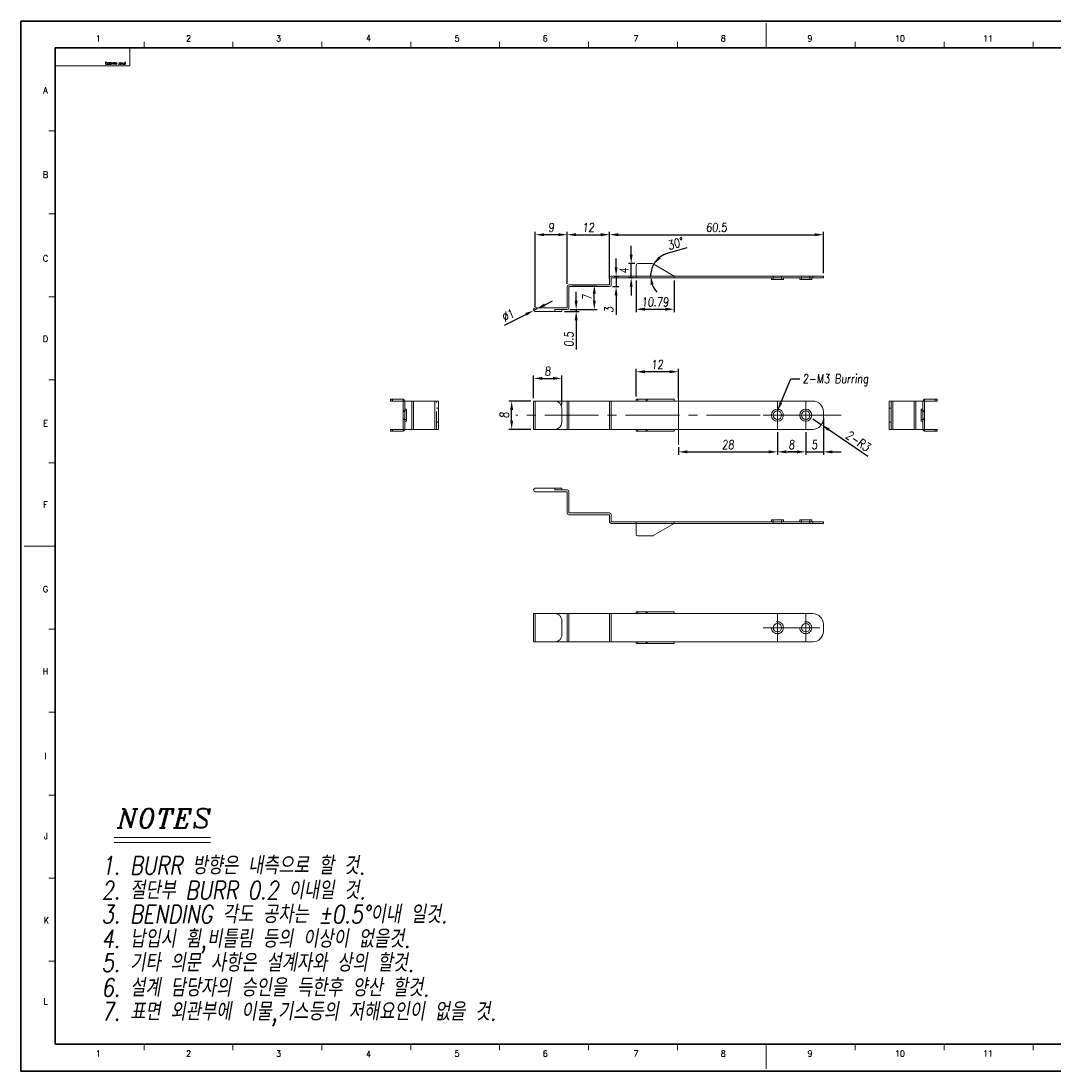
# Model space of a CAD drawing. Header units: millimetres. Extents: x 4497 to 11741, y 5958 to 12619.
# Tile 39 of 256: x 5116 to 5408, y 6459 to 6756. Entities that reach past the tile are written whole.
import ezdxf
from ezdxf.enums import TextEntityAlignment as Align

# ---------------------------------------------------------------- set-up
doc = ezdxf.new("R2010")
doc.units = ezdxf.units.MM
doc.header["$LTSCALE"] = 0.8
doc.header["$PDMODE"] = 3
doc.header["$PDSIZE"] = 0.3125
for name, pattern in [('CENTER', [50.8, 31.75, -6.35, 6.35, -6.35]), ('CENTER2', [28.575, 19.05, -3.175, 3.175, -3.175]), ('HIDDEN', [9.525, 6.35, -3.175])]:
    doc.linetypes.add(name, pattern=pattern)
doc.layers.get('0').update_dxf_attribs({"linetype": 'CONTINUOUS', "lineweight": 0})
doc.layers.get('Defpoints').update_dxf_attribs({"linetype": 'CONTINUOUS', "lineweight": 0})
for name, color, linetype, lineweight in [('1', 2, 'CENTER', 0), ('2', 3, 'CONTINUOUS', 0), ('3', 5, 'HIDDEN', 0), ('4', 1, 'CENTER2', 9), ('P', 1, 'CONTINUOUS', 0)]:
    doc.layers.add(name, color=color, linetype=linetype, lineweight=lineweight)
doc.styles.add('A', font='ITALIC', dxfattribs={"height": 3})
doc.styles.add('linetech', font='romans.shx', dxfattribs={"width": 0.8, "oblique": 10, "bigfont": 'whgtxt.shx'})
doc.styles.get("Standard").update_dxf_attribs({"font": 'romans.shx', "width": 0.8, "oblique": 5, "bigfont": 'whgtxt.shx'})
doc.dimstyles.get("Standard").update_dxf_attribs({"dimtxt": 2.5, "dimasz": 2.5, "dimexe": 0.8, "dimexo": 0.8, "dimgap": 0.8, "dimtad": 1, "dimdsep": 46, "dimtxsty": 'Standard', "dimcen": 0, "dimclrd": 3, "dimclre": 3, "dimclrt": 3, "dimazin": 0, "dimtp": 0.001, "dimtm": 0.001, "dimtfac": 1, "dimtmove": 0, "dimatfit": 3, "dimfxl": 0, "dimtolj": 1, "dimarcsym": 0})

# ---------------------------------------------------------------- blocks, each defined once
blk = doc.blocks.new('X')
at = {"layer": '1'}
for p, q in [((5251.84, 13719.59), (5251.84, 13727.59)), ((5247.84, 13723.59), (5255.84, 13723.59))]:
    blk.add_line(p, q, dxfattribs=at)
blk = doc.blocks.new('*D411')
at = {"layer": '2', "color": 3, "lineweight": -2}
for p, q in [((5260.54, 6648.88), (5260.54, 6655.29)), ((5263.04, 6654.49), (5266.04, 6654.49)), ((5268.54, 6646.88), (5268.54, 6655.29))]:
    blk.add_line(p, q, dxfattribs=at)
at = {"layer": '2', "color": 3}
for points in [[(5263.04, 6654.91), (5263.04, 6654.08), (5260.54, 6654.49)], [(5266.04, 6654.91), (5266.04, 6654.08), (5268.54, 6654.49)]]:
    blk.add_solid(points, dxfattribs=at)
at = {"layer": 'Defpoints', "color": 0}
for p in [(5268.54, 6654.49), (5260.54, 6648.08), (5268.54, 6646.08)]:
    blk.add_point(p, dxfattribs=at)
at = {"layer": '2', "color": 3, "insert": (5264.54, 6656.54), "char_height": 2.5, "attachment_point": 5}
blk.add_mtext('\\A1;8', dxfattribs=at)
blk = doc.blocks.new('*D412')
at = {"layer": '2', "color": 3, "lineweight": -2}
for p, q in [((5289.54, 6649.38), (5289.54, 6657.17)), ((5299.04, 6656.37), (5292.04, 6656.37)), ((5301.54, 6648.88), (5301.54, 6657.17))]:
    blk.add_line(p, q, dxfattribs=at)
at = {"layer": '2', "color": 3}
for points in [[(5292.04, 6656.79), (5292.04, 6655.95), (5289.54, 6656.37)], [(5299.04, 6656.79), (5299.04, 6655.95), (5301.54, 6656.37)]]:
    blk.add_solid(points, dxfattribs=at)
at = {"layer": 'Defpoints', "color": 0}
for p in [(5289.54, 6656.37), (5289.54, 6648.58), (5301.54, 6648.08)]:
    blk.add_point(p, dxfattribs=at)
at = {"layer": '2', "color": 3, "insert": (5295.54, 6658.42), "char_height": 2.5, "attachment_point": 5}
blk.add_mtext('\\A1;12', dxfattribs=at)
blk = doc.blocks.new('*D413')
at = {"layer": '2', "color": 3, "lineweight": -2}
for p, q in [((5288.16, 6689.45), (5288.16, 6691.95)), ((5289.24, 6686.95), (5287.36, 6686.95)), ((5288.16, 6682.95), (5288.16, 6686.95)), ((5288.74, 6682.95), (5287.36, 6682.95)), ((5288.16, 6680.45), (5288.16, 6677.95))]:
    blk.add_line(p, q, dxfattribs=at)
at = {"layer": '2', "color": 3}
for points in [[(5287.75, 6689.45), (5288.58, 6689.45), (5288.16, 6686.95)], [(5287.75, 6680.45), (5288.58, 6680.45), (5288.16, 6682.95)]]:
    blk.add_solid(points, dxfattribs=at)
at = {"layer": 'Defpoints', "color": 0}
for p in [(5288.16, 6686.95), (5290.04, 6686.95), (5289.54, 6682.95)]:
    blk.add_point(p, dxfattribs=at)
at = {"layer": '2', "color": 3, "insert": (5286.11, 6684.95), "char_height": 2.5, "attachment_point": 5, "rotation": 90}
blk.add_mtext('\\A1;4', dxfattribs=at)
blk = doc.blocks.new('*D414')
at = {"layer": '2', "color": 3, "lineweight": -2}
for p, q in [((5289.54, 6682.15), (5289.54, 6673.26)), ((5300.33, 6682.15), (5300.33, 6673.26)), ((5292.04, 6674.06), (5297.83, 6674.06))]:
    blk.add_line(p, q, dxfattribs=at)
at = {"layer": '2', "color": 3}
for points in [[(5292.04, 6674.48), (5292.04, 6673.64), (5289.54, 6674.06)], [(5297.83, 6674.48), (5297.83, 6673.64), (5300.33, 6674.06)]]:
    blk.add_solid(points, dxfattribs=at)
at = {"layer": 'Defpoints', "color": 0}
for p in [(5289.54, 6682.95), (5300.33, 6682.95), (5300.33, 6674.06)]:
    blk.add_point(p, dxfattribs=at)
at = {"layer": '2', "color": 3, "insert": (5294.93, 6676.11), "char_height": 2.5, "attachment_point": 5}
blk.add_mtext('\\A1;10.79', dxfattribs=at)
blk = doc.blocks.new('*D415')
at = {"layer": '2', "color": 3, "lineweight": -2}
blk.add_line((5298.48, 6689.87), (5304.03, 6691.47), dxfattribs=at)
for start, end in [(106.0871, 150), (106.9004, 128.4502), (150, 180), (201.5498, 223.0996)]:
    blk.add_arc((5300.33, 6683.45), 6.69, start, end, dxfattribs=at)
at = {"layer": '2', "color": 3}
for points in [[(5296.49, 6688.41), (5295.86, 6688.95), (5294.54, 6686.79)], [(5293.7, 6680.91), (5294.52, 6681.07), (5293.64, 6683.45)]]:
    blk.add_solid(points, dxfattribs=at)
at = {"layer": 'Defpoints', "color": 0}
for p in [(5294.38, 6686.88), (5282.54, 6683.45), (5293.75, 6684.61), (5300.33, 6683.45), (5342.54, 6683.45)]:
    blk.add_point(p, dxfattribs=at)
at = {"layer": '2', "color": 3, "insert": (5300.68, 6692.64), "char_height": 2.5, "attachment_point": 5, "rotation": 16.0871}
blk.add_mtext('\\A1;30°', dxfattribs=at)
blk = doc.blocks.new('*D416')
at = {"layer": '2', "color": 3, "lineweight": -2}
for p, q in [((5282.04, 6682.75), (5282.04, 6695.94)), ((5284.54, 6695.14), (5340.04, 6695.14)), ((5342.54, 6684.25), (5342.54, 6695.94))]:
    blk.add_line(p, q, dxfattribs=at)
at = {"layer": '2', "color": 3}
for points in [[(5284.54, 6695.55), (5284.54, 6694.72), (5282.04, 6695.14)], [(5340.04, 6695.55), (5340.04, 6694.72), (5342.54, 6695.14)]]:
    blk.add_solid(points, dxfattribs=at)
at = {"layer": 'Defpoints', "color": 0}
for p in [(5342.54, 6695.14), (5342.54, 6683.45), (5282.04, 6681.95)]:
    blk.add_point(p, dxfattribs=at)
at = {"layer": '2', "color": 3, "insert": (5312.29, 6697.19), "char_height": 2.5, "attachment_point": 5}
blk.add_mtext('\\A1;60.5', dxfattribs=at)
blk = doc.blocks.new('*D417')
at = {"layer": '2', "color": 3, "lineweight": -2}
for p, q in [((5270.04, 6681.25), (5270.04, 6695.94)), ((5272.54, 6695.14), (5279.54, 6695.14)), ((5282.04, 6683.75), (5282.04, 6695.94))]:
    blk.add_line(p, q, dxfattribs=at)
at = {"layer": '2', "color": 3}
for points in [[(5272.54, 6695.55), (5272.54, 6694.72), (5270.04, 6695.14)], [(5279.54, 6695.55), (5279.54, 6694.72), (5282.04, 6695.14)]]:
    blk.add_solid(points, dxfattribs=at)
at = {"layer": 'Defpoints', "color": 0}
for p in [(5282.04, 6695.14), (5282.04, 6682.95), (5270.04, 6680.45)]:
    blk.add_point(p, dxfattribs=at)
at = {"layer": '2', "color": 3, "insert": (5276.04, 6697.19), "char_height": 2.5, "attachment_point": 5}
blk.add_mtext('\\A1;12', dxfattribs=at)
blk = doc.blocks.new('*D418')
at = {"layer": '2', "color": 3, "lineweight": -2}
for p, q in [((5261.04, 6674.75), (5261.04, 6695.94)), ((5267.54, 6695.14), (5263.54, 6695.14)), ((5270.04, 6681.25), (5270.04, 6695.94))]:
    blk.add_line(p, q, dxfattribs=at)
at = {"layer": '2', "color": 3}
for points in [[(5263.54, 6695.55), (5263.54, 6694.72), (5261.04, 6695.14)], [(5267.54, 6695.55), (5267.54, 6694.72), (5270.04, 6695.14)]]:
    blk.add_solid(points, dxfattribs=at)
at = {"layer": 'Defpoints', "color": 0}
for p in [(5261.04, 6695.14), (5270.04, 6680.45), (5261.04, 6673.95)]:
    blk.add_point(p, dxfattribs=at)
at = {"layer": '2', "color": 3, "insert": (5265.54, 6697.19), "char_height": 2.5, "attachment_point": 5}
blk.add_mtext('\\A1;9', dxfattribs=at)
blk = doc.blocks.new('*D419')
at = {"layer": '2', "color": 3, "lineweight": -2}
for p, q in [((5261.48, 6674.17), (5260.59, 6673.72)), ((5263.71, 6675.3), (5265.94, 6676.44)), ((5252.3, 6669.51), (5258.36, 6672.59))]:
    blk.add_line(p, q, dxfattribs=at)
at = {"layer": '2', "color": 3}
for points in [[(5258.17, 6672.96), (5258.55, 6672.22), (5260.59, 6673.72)], [(5263.52, 6675.68), (5263.9, 6674.93), (5261.48, 6674.17)]]:
    blk.add_solid(points, dxfattribs=at)
at = {"layer": 'Defpoints', "color": 0}
for p in [(5260.59, 6673.72), (5261.48, 6674.17)]:
    blk.add_point(p, dxfattribs=at)
at = {"layer": '2', "color": 3, "insert": (5253.29, 6672.31), "char_height": 2.5, "attachment_point": 5, "rotation": 26.9179}
blk.add_mtext('\\A1;∅1', dxfattribs=at)
blk = doc.blocks.new('*D420')
at = {"layer": '2', "color": 3, "lineweight": -2}
for p, q in [((5272.6, 6676.45), (5272.6, 6678.95)), ((5270.84, 6673.95), (5273.4, 6673.95)), ((5272.6, 6673.95), (5272.6, 6673.45)), ((5269.34, 6673.45), (5273.4, 6673.45)), ((5272.6, 6670.95), (5272.6, 6662.67))]:
    blk.add_line(p, q, dxfattribs=at)
at = {"layer": '2', "color": 3}
for points in [[(5272.18, 6676.45), (5273.02, 6676.45), (5272.6, 6673.95)], [(5272.18, 6670.95), (5273.02, 6670.95), (5272.6, 6673.45)]]:
    blk.add_solid(points, dxfattribs=at)
at = {"layer": 'Defpoints', "color": 0}
for p in [(5270.04, 6673.95), (5272.6, 6673.95), (5268.54, 6673.45)]:
    blk.add_point(p, dxfattribs=at)
at = {"layer": '2', "color": 3, "insert": (5270.55, 6665.56), "char_height": 2.5, "attachment_point": 5, "rotation": 90}
blk.add_mtext('\\A1;0.5', dxfattribs=at)
blk = doc.blocks.new('*D421')
at = {"layer": '2', "color": 3, "lineweight": -2}
for p, q in [((5271.34, 6680.95), (5278.52, 6680.95)), ((5277.72, 6676.45), (5277.72, 6678.45)), ((5270.84, 6673.95), (5278.52, 6673.95))]:
    blk.add_line(p, q, dxfattribs=at)
at = {"layer": '2', "color": 3}
for points in [[(5277.31, 6678.45), (5278.14, 6678.45), (5277.72, 6680.95)], [(5277.31, 6676.45), (5278.14, 6676.45), (5277.72, 6673.95)]]:
    blk.add_solid(points, dxfattribs=at)
at = {"layer": 'Defpoints', "color": 0}
for p in [(5270.54, 6680.95), (5277.72, 6680.95), (5270.04, 6673.95)]:
    blk.add_point(p, dxfattribs=at)
at = {"layer": '2', "color": 3, "insert": (5275.67, 6677.45), "char_height": 2.5, "attachment_point": 5, "rotation": 90}
blk.add_mtext('\\A1;7', dxfattribs=at)
blk = doc.blocks.new('*D422')
at = {"layer": '2', "color": 3, "lineweight": -2}
for p, q in [((5283.89, 6685.95), (5283.89, 6688.45)), ((5283.34, 6683.45), (5284.69, 6683.45)), ((5283.89, 6683.45), (5283.89, 6680.45)), ((5282.84, 6680.45), (5284.69, 6680.45)), ((5283.89, 6677.95), (5283.89, 6672.43))]:
    blk.add_line(p, q, dxfattribs=at)
at = {"layer": '2', "color": 3}
for points in [[(5283.48, 6685.95), (5284.31, 6685.95), (5283.89, 6683.45)], [(5283.48, 6677.95), (5284.31, 6677.95), (5283.89, 6680.45)]]:
    blk.add_solid(points, dxfattribs=at)
at = {"layer": 'Defpoints', "color": 0}
for p in [(5282.54, 6683.45), (5282.04, 6680.45), (5283.89, 6680.45)]:
    blk.add_point(p, dxfattribs=at)
at = {"layer": '2', "color": 3, "insert": (5281.84, 6673.94), "char_height": 2.5, "attachment_point": 5, "rotation": 90}
blk.add_mtext('\\A1;3', dxfattribs=at)
blk = doc.blocks.new('*D423')
at = {"layer": '2', "color": 3, "lineweight": -2}
for p, q in [((5329.54, 6639.28), (5329.54, 6632.91)), ((5337.54, 6639.28), (5337.54, 6632.91)), ((5332.04, 6633.71), (5335.04, 6633.71))]:
    blk.add_line(p, q, dxfattribs=at)
at = {"layer": '2', "color": 3}
for points in [[(5332.04, 6634.13), (5332.04, 6633.29), (5329.54, 6633.71)], [(5335.04, 6634.13), (5335.04, 6633.29), (5337.54, 6633.71)]]:
    blk.add_solid(points, dxfattribs=at)
at = {"layer": 'Defpoints', "color": 0}
for p in [(5329.54, 6640.08), (5337.54, 6640.08), (5337.54, 6633.71)]:
    blk.add_point(p, dxfattribs=at)
at = {"layer": '2', "color": 3, "insert": (5333.54, 6635.76), "char_height": 2.5, "attachment_point": 5}
blk.add_mtext('\\A1;8', dxfattribs=at)
blk = doc.blocks.new('*D424')
at = {"layer": '2', "color": 3, "lineweight": -2}
for p, q in [((5329.54, 6639.28), (5329.54, 6632.91)), ((5301.54, 6635.04), (5301.54, 6632.91)), ((5304.04, 6633.71), (5327.04, 6633.71))]:
    blk.add_line(p, q, dxfattribs=at)
at = {"layer": '2', "color": 3}
for points in [[(5304.04, 6634.13), (5304.04, 6633.29), (5301.54, 6633.71)], [(5327.04, 6634.13), (5327.04, 6633.29), (5329.54, 6633.71)]]:
    blk.add_solid(points, dxfattribs=at)
at = {"layer": 'Defpoints', "color": 0}
for p in [(5329.54, 6640.08), (5301.54, 6635.84), (5329.54, 6633.71)]:
    blk.add_point(p, dxfattribs=at)
at = {"layer": '2', "color": 3, "insert": (5315.54, 6635.76), "char_height": 2.5, "attachment_point": 5}
blk.add_mtext('\\A1;28', dxfattribs=at)
blk = doc.blocks.new('*D425')
at = {"layer": '2', "color": 3, "lineweight": -2}
for p, q in [((5342.54, 6643.28), (5342.54, 6632.91)), ((5337.54, 6639.28), (5337.54, 6632.91)), ((5335.04, 6633.71), (5332.54, 6633.71)), ((5337.54, 6633.71), (5342.54, 6633.71)), ((5345.04, 6633.71), (5347.54, 6633.71))]:
    blk.add_line(p, q, dxfattribs=at)
at = {"layer": '2', "color": 3}
for points in [[(5335.04, 6634.13), (5335.04, 6633.29), (5337.54, 6633.71)], [(5345.04, 6634.13), (5345.04, 6633.29), (5342.54, 6633.71)]]:
    blk.add_solid(points, dxfattribs=at)
at = {"layer": 'Defpoints', "color": 0}
for p in [(5342.54, 6644.08), (5337.54, 6640.08), (5342.54, 6633.71)]:
    blk.add_point(p, dxfattribs=at)
at = {"layer": '2', "color": 3, "insert": (5340.04, 6635.76), "char_height": 2.5, "attachment_point": 5}
blk.add_mtext('\\A1;5', dxfattribs=at)
blk = doc.blocks.new('*D426')
at = {"layer": '2', "color": 3, "lineweight": -2}
for p, q in [((5339.54, 6643.08), (5342.01, 6641.39)), ((5355.08, 6632.43), (5344.07, 6639.97))]:
    blk.add_line(p, q, dxfattribs=at)
at = {"layer": '2', "color": 3}
blk.add_solid([(5344.31, 6640.32), (5343.84, 6639.63), (5342.01, 6641.39)], dxfattribs=at)
at = {"layer": 'Defpoints', "color": 0}
for p in [(5339.54, 6643.08), (5342.01, 6641.39)]:
    blk.add_point(p, dxfattribs=at)
at = {"layer": '2', "color": 3, "insert": (5352.35, 6636.79), "char_height": 2.5, "attachment_point": 5, "rotation": 325.585}
blk.add_mtext('\\A1;2-R3', dxfattribs=at)
blk = doc.blocks.new('*D427')
at = {"layer": '2', "color": 3, "lineweight": -2}
for p, q in [((5259.74, 6648.08), (5253.54, 6648.08)), ((5254.34, 6642.58), (5254.34, 6645.58)), ((5259.74, 6640.08), (5253.54, 6640.08))]:
    blk.add_line(p, q, dxfattribs=at)
at = {"layer": '2', "color": 3}
for points in [[(5253.92, 6645.58), (5254.76, 6645.58), (5254.34, 6648.08)], [(5253.92, 6642.58), (5254.76, 6642.58), (5254.34, 6640.08)]]:
    blk.add_solid(points, dxfattribs=at)
at = {"layer": 'Defpoints', "color": 0}
for p in [(5254.34, 6648.08), (5260.54, 6648.08), (5260.54, 6640.08)]:
    blk.add_point(p, dxfattribs=at)
at = {"layer": '2', "color": 3, "insert": (5252.29, 6644.08), "char_height": 2.5, "attachment_point": 5, "rotation": 90}
blk.add_mtext('\\A1;8', dxfattribs=at)

msp = doc.modelspace()

# ---------------------------------------------------------------- linework, layer by layer
at = {"color": 7, "linetype": 'Continuous'}
for p, q in [((5326.398, 6747.976), (5326.398, 6755.011)), ((5125.174, 6747.976), (5146.281, 6747.976)), ((5125.174, 6742.91), (5125.174, 6747.976)), ((5146.281, 6742.91), (5146.281, 6747.976)), ((5150.327, 6747.976), (5150.327, 6749.735)), ((5175.48, 6747.976), (5175.48, 6749.735)), ((5200.633, 6747.976), (5200.633, 6749.735)), ((5225.786, 6747.976), (5225.786, 6749.735)), ((5250.939, 6747.976), (5250.939, 6749.735)), ((5276.092, 6747.976), (5276.092, 6749.735)), ((5301.245, 6747.976), (5301.245, 6749.735)), ((5351.552, 6747.976), (5351.552, 6749.735)), ((5376.705, 6747.976), (5376.705, 6749.735)), ((5401.858, 6747.976), (5401.858, 6749.735)), ((5125.174, 6742.91), (5146.281, 6742.91)), ((5123.415, 6724.494), (5125.174, 6724.494)), ((5123.415, 6701.011), (5125.174, 6701.011)), ((5123.415, 6677.529), (5125.174, 6677.529)), ((5123.415, 6654.047), (5125.174, 6654.047)), ((5123.415, 6630.565), (5125.174, 6630.565)), ((5116.379, 6607.083), (5125.174, 6607.083)), ((5123.415, 6583.601), (5125.174, 6583.601)), ((5123.415, 6560.119), (5125.174, 6560.119)), ((5123.415, 6536.637), (5125.174, 6536.637)), ((5123.415, 6513.155), (5125.174, 6513.155)), ((5123.415, 6489.673), (5125.174, 6489.673)), ((5150.327, 6464.432), (5150.327, 6466.191)), ((5175.48, 6464.432), (5175.48, 6466.191)), ((5200.633, 6464.432), (5200.633, 6466.191)), ((5225.786, 6464.432), (5225.786, 6466.191)), ((5250.939, 6464.432), (5250.939, 6466.191)), ((5276.092, 6464.432), (5276.092, 6466.191)), ((5301.245, 6464.432), (5301.245, 6466.191)), ((5326.398, 6459.155), (5326.398, 6466.191)), ((5351.552, 6464.432), (5351.552, 6466.191)), ((5376.705, 6464.432), (5376.705, 6466.191)), ((5401.858, 6464.432), (5401.858, 6466.191))]:
    msp.add_line(p, q, dxfattribs=at)
at = {"color": 7, "linetype": 'Continuous', "lineweight": 35}
for p, q in [((5125.174, 6466.191), (5125.174, 6747.976)), ((5125.174, 6747.976), (5527.623, 6747.976)), ((5125.174, 6466.191), (5527.623, 6466.191))]:
    msp.add_line(p, q, dxfattribs=at)
at = {"linetype": 'Continuous'}
for p, q in [((5282.036, 6682.947), (5282.036, 6680.947)), ((5282.536, 6683.447), (5342.536, 6683.447)), ((5282.536, 6682.947), (5282.536, 6680.947)), ((5282.536, 6682.947), (5342.536, 6682.947)), ((5300.33, 6683.447), (5300.33, 6682.947)), ((5327.836, 6682.947), (5327.836, 6682.447)), ((5331.236, 6682.947), (5331.236, 6682.447)), ((5335.836, 6682.947), (5335.836, 6682.447)), ((5339.236, 6682.947), (5339.236, 6682.447)), ((5339.536, 6682.947), (5339.536, 6683.447)), ((5342.536, 6682.947), (5342.536, 6683.447)), ((5270.036, 6680.447), (5270.036, 6674.447)), ((5282.036, 6680.947), (5270.536, 6680.947)), ((5270.536, 6680.447), (5270.536, 6674.447)), ((5270.536, 6680.447), (5282.036, 6680.447)), ((5327.836, 6682.447), (5331.236, 6682.447)), ((5335.836, 6682.447), (5339.236, 6682.447)), ((5220.103, 6648.581), (5220.103, 6648.081)), ((5220.103, 6648.581), (5223.603, 6648.581)), ((5220.103, 6648.081), (5233.603, 6648.081)), ((5220.603, 6648.581), (5220.603, 6648.081)), ((5223.603, 6640.081), (5223.603, 6648.081)), ((5224.103, 6640.081), (5224.103, 6648.081)), ((5226.103, 6648.081), (5226.103, 6640.081)), ((5226.603, 6648.081), (5226.603, 6640.081)), ((5232.603, 6648.081), (5232.603, 6640.081)), ((5233.603, 6648.081), (5233.603, 6640.081)), ((5270.036, 6640.081), (5270.036, 6648.081)), ((5270.536, 6640.081), (5270.536, 6648.081)), ((5282.036, 6640.081), (5282.036, 6648.081)), ((5282.536, 6640.081), (5282.536, 6648.081)), ((5289.536, 6648.081), (5289.536, 6648.581)), ((5289.536, 6648.581), (5300.33, 6648.581)), ((5300.33, 6648.581), (5300.33, 6648.081)), ((5361.186, 6640.081), (5361.186, 6648.081)), ((5361.186, 6648.081), (5374.686, 6648.081)), ((5361.686, 6640.081), (5361.686, 6648.081)), ((5362.186, 6640.081), (5362.186, 6648.081)), ((5368.186, 6640.081), (5368.186, 6648.081)), ((5368.686, 6640.081), (5368.686, 6648.081)), ((5370.686, 6640.081), (5370.686, 6648.081)), ((5371.186, 6639.581), (5371.186, 6648.581)), ((5371.186, 6648.581), (5374.686, 6648.581)), ((5374.619, 6648.581), (5374.619, 6648.081)), ((5374.686, 6648.581), (5374.686, 6648.081)), ((5342.536, 6643.081), (5342.536, 6645.081)), ((5361.686, 6646.081), (5361.186, 6646.081)), ((5370.186, 6645.781), (5370.186, 6642.381)), ((5370.186, 6645.781), (5370.686, 6645.781)), ((5370.686, 6645.081), (5371.186, 6645.081)), ((5361.686, 6642.081), (5361.186, 6642.081)), ((5370.186, 6642.381), (5370.686, 6642.381)), ((5370.686, 6643.081), (5371.186, 6643.081)), ((5220.103, 6640.081), (5220.103, 6639.581)), ((5220.103, 6640.081), (5233.603, 6640.081)), ((5220.103, 6639.581), (5223.603, 6639.581)), ((5220.603, 6640.081), (5220.603, 6639.581)), ((5289.536, 6639.581), (5289.536, 6640.081)), ((5300.33, 6639.581), (5289.536, 6639.581)), ((5300.33, 6640.081), (5300.33, 6639.581)), ((5361.186, 6640.081), (5374.686, 6640.081)), ((5371.186, 6639.581), (5374.686, 6639.581)), ((5374.619, 6640.081), (5374.619, 6639.581)), ((5374.686, 6640.081), (5374.686, 6639.581)), ((5270.036, 6622.444), (5270.036, 6616.444)), ((5270.536, 6616.444), (5270.536, 6622.444)), ((5282.036, 6616.444), (5270.536, 6616.444)), ((5282.036, 6615.944), (5270.536, 6615.944)), ((5282.036, 6613.944), (5282.036, 6615.944)), ((5282.536, 6613.944), (5282.536, 6615.944)), ((5331.236, 6614.444), (5327.836, 6614.444)), ((5327.836, 6614.444), (5327.836, 6613.944)), ((5331.236, 6614.444), (5331.236, 6613.944)), ((5339.236, 6614.444), (5335.836, 6614.444)), ((5335.836, 6614.444), (5335.836, 6613.944)), ((5339.236, 6614.444), (5339.236, 6613.944)), ((5282.536, 6613.944), (5342.536, 6613.944)), ((5282.536, 6613.444), (5342.536, 6613.444)), ((5300.33, 6613.944), (5300.33, 6613.444)), ((5339.536, 6613.944), (5339.536, 6613.444)), ((5342.536, 6613.944), (5342.536, 6613.444)), ((5270.036, 6579.971), (5270.036, 6587.971)), ((5270.536, 6579.971), (5270.536, 6587.971)), ((5282.036, 6587.971), (5282.036, 6579.971)), ((5282.536, 6587.971), (5282.536, 6579.971)), ((5289.536, 6587.971), (5289.536, 6588.471)), ((5289.536, 6588.471), (5300.33, 6588.471)), ((5290.036, 6587.971), (5290.036, 6588.471)), ((5292.402, 6587.971), (5292.402, 6588.471)), ((5292.652, 6587.971), (5292.652, 6588.471)), ((5300.33, 6587.971), (5300.33, 6588.471)), ((5342.536, 6584.971), (5342.536, 6582.971)), ((5289.536, 6579.471), (5289.536, 6579.971)), ((5300.33, 6579.471), (5289.536, 6579.471)), ((5290.036, 6579.471), (5290.036, 6579.971)), ((5292.402, 6579.471), (5292.402, 6579.971)), ((5292.652, 6579.471), (5292.652, 6579.971)), ((5300.33, 6579.971), (5300.33, 6579.471))]:
    msp.add_line(p, q, dxfattribs=at)
at = {"color": 7, "linetype": 'Continuous', "lineweight": 35}
msp.add_lwpolyline([(5115.519, 6755.583), (5115.519, 6458.583), (5535.519, 6458.583), (5535.519, 6755.583)], close=True, dxfattribs=at)
at = {"linetype": 'Continuous'}
for centre, radius in [((5329.536, 6644.081), 1.7), ((5329.536, 6644.081), 1.2), ((5337.536, 6644.081), 1.7), ((5337.536, 6644.081), 1.2), ((5329.536, 6583.971), 1.2), ((5337.536, 6583.971), 1.2)]:
    msp.add_circle(centre, radius, dxfattribs=at)
for centre, radius, start, end in [((5282.536, 6682.947), 0.5, 90, 180), ((5270.536, 6680.447), 0.5, 90, 180), ((5282.036, 6680.947), 0.5, 270, 0), ((5270.036, 6674.447), 0.5, 270, 0), ((5223.603, 6648.081), 0.5, 0, 90), ((5339.536, 6645.081), 3, 0, 90), ((5371.186, 6648.081), 0.5, 90, 180), ((5339.536, 6643.081), 3, 270, 0), ((5223.603, 6640.081), 0.5, 270, 0), ((5371.186, 6640.081), 0.5, 180, 270), ((5270.036, 6622.444), 0.5, 0, 90), ((5270.536, 6616.444), 0.5, 180, 270), ((5282.036, 6615.944), 0.5, 0, 90), ((5282.536, 6613.944), 0.5, 180, 270), ((5339.536, 6584.971), 3, 0, 90), ((5339.536, 6582.971), 3, 270, 0)]:
    msp.add_arc(centre, radius, start, end, dxfattribs=at)
at = {"layer": '2'}
for p, q in [((5141.835, 6524.588), (5169.145, 6524.588)), ((5141.835, 6523.224), (5169.145, 6523.224))]:
    msp.add_line(p, q, dxfattribs=at)
at = {"layer": '3'}
for p, q in [((5328.336, 6683.447), (5330.736, 6683.447)), ((5328.336, 6683.447), (5328.336, 6682.447)), ((5328.336, 6683.447), (5328.336, 6682.447)), ((5330.736, 6683.447), (5330.736, 6682.447)), ((5330.736, 6682.447), (5330.736, 6683.447)), ((5336.336, 6683.447), (5338.736, 6683.447)), ((5336.336, 6683.447), (5336.336, 6682.447)), ((5336.336, 6683.447), (5336.336, 6682.447)), ((5338.736, 6683.447), (5338.736, 6682.447)), ((5338.736, 6682.447), (5338.736, 6683.447)), ((5220.17, 6648.581), (5220.17, 6648.081)), ((5223.603, 6648.081), (5223.603, 6648.581)), ((5233.103, 6640.081), (5233.103, 6648.081)), ((5290.036, 6648.581), (5290.036, 6648.081)), ((5292.402, 6648.581), (5292.402, 6648.081)), ((5292.652, 6648.581), (5292.652, 6648.081)), ((5374.186, 6648.581), (5374.186, 6648.081)), ((5223.603, 6642.881), (5223.603, 6645.281)), ((5223.603, 6645.281), (5224.603, 6645.281)), ((5224.103, 6645.081), (5223.603, 6645.081)), ((5224.603, 6645.781), (5224.103, 6645.781)), ((5224.603, 6642.381), (5224.603, 6645.781)), ((5233.103, 6646.081), (5233.603, 6646.081)), ((5371.186, 6645.281), (5370.186, 6645.281)), ((5371.186, 6645.281), (5371.186, 6642.881)), ((5224.103, 6643.081), (5223.603, 6643.081)), ((5223.603, 6642.881), (5224.603, 6642.881)), ((5224.603, 6642.381), (5224.103, 6642.381)), ((5233.103, 6642.081), (5233.603, 6642.081)), ((5371.186, 6642.881), (5370.186, 6642.881)), ((5220.17, 6640.081), (5220.17, 6639.581)), ((5223.603, 6640.081), (5223.603, 6639.581)), ((5290.036, 6640.081), (5290.036, 6639.581)), ((5292.402, 6640.081), (5292.402, 6639.581)), ((5292.652, 6640.081), (5292.652, 6639.581)), ((5374.186, 6640.081), (5374.186, 6639.581)), ((5328.336, 6613.444), (5328.336, 6614.444)), ((5328.336, 6613.444), (5328.336, 6614.444)), ((5330.736, 6614.444), (5330.736, 6613.444)), ((5330.736, 6613.444), (5330.736, 6614.444)), ((5336.336, 6613.444), (5336.336, 6614.444)), ((5336.336, 6613.444), (5336.336, 6614.444)), ((5338.736, 6614.444), (5338.736, 6613.444)), ((5338.736, 6613.444), (5338.736, 6614.444)), ((5330.736, 6613.444), (5328.336, 6613.444)), ((5338.736, 6613.444), (5336.336, 6613.444)), ((5268.536, 6585.971), (5268.536, 6581.971))]:
    msp.add_line(p, q, dxfattribs=at)
for centre in [(5329.536, 6583.971), (5337.536, 6583.971)]:
    msp.add_circle(centre, 1.7, dxfattribs=at)
for centre, start, end in [((5266.536, 6585.971), 0, 90), ((5266.536, 6581.971), 270, 0)]:
    msp.add_arc(centre, 2, start, end, dxfattribs=at)
at = {"layer": '4'}
for p, q in [((5301.536, 6635.838), (5301.536, 6652.324)), ((5347.536, 6644.081), (5255.536, 6644.081))]:
    msp.add_line(p, q, dxfattribs=at)
at = {"layer": 'P', "linetype": 'Continuous'}
for p, q in [((5289.536, 6682.947), (5289.536, 6686.447)), ((5294.134, 6686.947), (5290.036, 6686.947)), ((5300.33, 6683.447), (5294.384, 6686.88)), ((5270.036, 6674.447), (5261.036, 6674.447)), ((5266.536, 6673.947), (5266.536, 6673.447)), ((5266.536, 6673.947), (5270.036, 6673.947)), ((5268.536, 6673.947), (5268.536, 6673.447)), ((5261.036, 6673.447), (5268.536, 6673.447)), ((5260.536, 6648.081), (5260.536, 6640.081)), ((5260.536, 6648.081), (5339.536, 6648.081)), ((5261.036, 6648.081), (5261.036, 6640.081)), ((5268.536, 6646.081), (5268.536, 6642.081)), ((5260.536, 6640.081), (5339.536, 6640.081)), ((5261.036, 6623.444), (5268.536, 6623.444)), ((5266.536, 6622.944), (5266.536, 6623.444)), ((5268.536, 6622.944), (5268.536, 6623.444)), ((5270.036, 6622.444), (5261.036, 6622.444)), ((5270.036, 6622.944), (5266.536, 6622.944)), ((5289.536, 6610.444), (5289.536, 6613.944)), ((5300.33, 6613.444), (5294.384, 6610.011)), ((5294.134, 6609.944), (5290.036, 6609.944)), ((5260.536, 6579.971), (5260.536, 6587.971)), ((5260.536, 6587.971), (5339.536, 6587.971)), ((5261.036, 6579.971), (5261.036, 6587.971)), ((5260.536, 6579.971), (5339.536, 6579.971))]:
    msp.add_line(p, q, dxfattribs=at)
for centre, radius, start, end in [((5290.036, 6686.447), 0.5, 90, 180), ((5294.134, 6686.447), 0.5, 60, 90), ((5261.036, 6673.947), 0.5, 90, 270), ((5266.536, 6646.081), 2, 0, 90), ((5266.536, 6642.081), 2, 270, 0), ((5261.036, 6622.944), 0.5, 90, 270), ((5290.036, 6610.444), 0.5, 180, 270), ((5294.134, 6610.444), 0.5, 270, 300)]:
    msp.add_arc(centre, radius, start, end, dxfattribs=at)

# ---------------------------------------------------------------- block references
for p in [(77.697, -7079.511), (85.697, -7079.511), (77.697, -7139.621), (85.697, -7139.621)]:
    msp.add_blockref('X', p)

# ---------------------------------------------------------------- texts
at = {"color": 7, "linetype": 'Continuous', "width": 0.933333}
for s, p in [('1', (5137.355, 6750.648)), ('2', (5162.932, 6750.648)), ('3', (5188.38, 6750.648)), ('4', (5213.829, 6750.777)), ('5', (5238.891, 6750.648)), ('6', (5263.826, 6750.648)), ('7', (5289.531, 6750.648)), ('8', (5314.209, 6750.648)), ('9', (5338.757, 6750.648)), ('10', (5364.206, 6750.648)), ('11', (5389.14, 6750.648)), ('A', (5122.446, 6735.996)), ('B', (5122.446, 6712.09)), ('C', (5122.446, 6688.441)), ('D', (5122.446, 6665.692)), ('E', (5122.446, 6641.786)), ('F', (5122.446, 6618.779)), ('G', (5122.446, 6594.873)), ('H', (5122.446, 6571.61)), ('I', (5122.446, 6547.704)), ('J', (5122.574, 6525.083)), ('K', (5122.703, 6501.177)), ('L', (5122.446, 6478.299)), ('1', (5137.355, 6463.518)), ('2', (5162.932, 6463.518)), ('3', (5188.38, 6463.518)), ('4', (5213.829, 6463.39)), ('5', (5238.891, 6463.518)), ('6', (5263.826, 6463.518)), ('7', (5289.531, 6463.518)), ('8', (5314.209, 6463.518)), ('9', (5338.757, 6463.518)), ('10', (5364.206, 6463.518)), ('11', (5389.14, 6463.518))]:
    msp.add_text(s, height=1.759, dxfattribs=at).set_placement(p, align=Align.MIDDLE_CENTER)
msp.add_text('(PART NUMBER)', height=0.58717, rotation=180, dxfattribs=at).set_placement((5139.342, 6743.288), align=Align.TOP_RIGHT)
at = {"layer": '2', "style": 'A'}
msp.add_text('NOTES', height=5.4559, dxfattribs=at).set_placement((5142.756, 6527.321))
at = {"layer": '2', "color": 3, "lineweight": 0, "style": 'linetech', "oblique": 10, "width": 0.8}
for s, p in [('1. BURR 방향은 내측으로 할 것.', (5138.293, 6514.178)), ('2. 절단부 BURR 0.2 이내일 것.', (5138.293, 6507.163)), ('3. BENDING 각도 공차는 %%p0.5%%D이내 일것.', (5138.293, 6500.381)), ('4. 납입시 휨,비틀림 등의 이상이 없을것.', (5138.293, 6493.437)), ('5. 기타 의문 사항은 설계자와 상의 할것.', (5138.293, 6486.656)), ('6. 설계 담당자의 승인을 득한후 양산 할것.', (5138.293, 6479.641)), ('7. 표면 외관부에 이물,기스등의 저해요인이 없을 것.', (5138.293, 6472.859))]:
    msp.add_text(s, height=5.09217, dxfattribs=at).set_placement(p)
at = {"layer": '2', "color": 3, "insert": (5336.642, 6655.65), "char_height": 2.5, "attachment_point": 1}
msp.add_mtext('2-M3 Burring', dxfattribs=at)

# ---------------------------------------------------------------- dimensions: what is measured, and where the dimension line sits
at = {"layer": '2'}
for base, p1, p2, picture, middle in [((5261.036, 6695.138), (5270.036, 6680.447), (5261.036, 6673.947), '*D418', (5265.536, 6697.188)), ((5282.036, 6695.138), (5270.036, 6680.447), (5282.036, 6682.947), '*D417', (5276.036, 6697.188)), ((5342.536, 6695.138), (5282.036, 6681.947), (5342.536, 6683.447), '*D416', (5312.286, 6697.188)), ((5300.33, 6674.061), (5289.536, 6682.947), (5300.33, 6682.947), '*D414', (5294.933, 6676.111)), ((5289.536, 6656.369), (5301.536, 6648.081), (5289.536, 6648.581), '*D412', (5295.536, 6658.419)), ((5268.536, 6654.493), (5260.536, 6648.081), (5268.536, 6646.081), '*D411', (5264.536, 6656.543)), ((5342.536, 6633.711), (5337.536, 6640.081), (5342.536, 6644.081), '*D425', (5340.036, 6635.761)), ((5329.536, 6633.711), (5301.536, 6635.838), (5329.536, 6640.081), '*D424', (5315.536, 6635.761)), ((5337.536, 6633.711), (5329.536, 6640.081), (5337.536, 6640.081), '*D423', (5333.536, 6635.761))]:
    dim = msp.add_linear_dim(base=base, p1=p1, p2=p2, dimstyle='Standard', override={"dimazin": 2}, dxfattribs=at)
    dim.commit()
    dim.dimension.update_dxf_attribs({"geometry": picture, "text_midpoint": middle})
dim = msp.add_angular_dim_2l(base=(5293.745, 6684.608), line1=((5282.536, 6683.447), (5342.536, 6683.447)), line2=((5300.33, 6683.447), (5294.384, 6686.88)), dimstyle='Standard', override={"dimazin": 2}, dxfattribs=at)
dim.commit()
dim.dimension.update_dxf_attribs({"geometry": '*D415', "text_midpoint": (5300.684, 6692.641)})
for base, p1, p2, picture, middle in [((5288.163, 6686.947), (5289.536, 6682.947), (5290.036, 6686.947), '*D413', (5288.163, 6684.947)), ((5272.601, 6673.947), (5268.536, 6673.447), (5270.036, 6673.947), '*D420', (5272.601, 6665.556))]:
    dim = msp.add_linear_dim(base=base, p1=p1, p2=p2, angle=90, dimstyle='Standard', override={"dimazin": 2}, dxfattribs=at)
    dim.commit()
    dim.dimension.update_dxf_attribs({"geometry": picture, "text_midpoint": middle, "dimtype": 160})
for base, p1, p2, picture, middle in [((5283.893, 6680.447), (5282.536, 6683.447), (5282.036, 6680.447), '*D422', (5281.843, 6673.939)), ((5277.722, 6680.947), (5270.036, 6673.947), (5270.536, 6680.947), '*D421', (5275.672, 6677.447)), ((5254.341, 6648.081), (5260.536, 6640.081), (5260.536, 6648.081), '*D427', (5252.291, 6644.081))]:
    dim = msp.add_linear_dim(base=base, p1=p1, p2=p2, angle=90, dimstyle='Standard', override={"dimazin": 2}, dxfattribs=at)
    dim.commit()
    dim.dimension.update_dxf_attribs({"geometry": picture, "text_midpoint": middle})
dim = msp.add_diameter_dim_2p(p1=(5261.481, 6674.173), p2=(5260.59, 6673.72), dimstyle='Standard', override={"dimazin": 2}, dxfattribs=at)
dim.commit()
dim.dimension.update_dxf_attribs({"geometry": '*D419', "text_midpoint": (5253.288, 6672.312)})
dim = msp.add_radius_dim(center=(5339.536, 6643.081), mpoint=(5342.01, 6641.385), text='2-<>', dimstyle='Standard', override={"dimazin": 2}, dxfattribs=at)
dim.commit()
dim.dimension.update_dxf_attribs({"geometry": '*D426', "text_midpoint": (5351.191, 6635.096), "dimtype": 164})

# ---------------------------------------------------------------- leaders
at = {"layer": '2', "annotation_type": 0, "has_hookline": 1, "hookline_direction": 0, "text_width": 20.009}
msp.add_leader([(5329.536, 6645.281), (5333.342, 6654.4), (5335.842, 6654.4)], dimstyle='Standard', override={"dimgap": 0.8, "dimtad": 0, "dimazin": 2}, dxfattribs=at)

doc.saveas('drawing.dxf')
